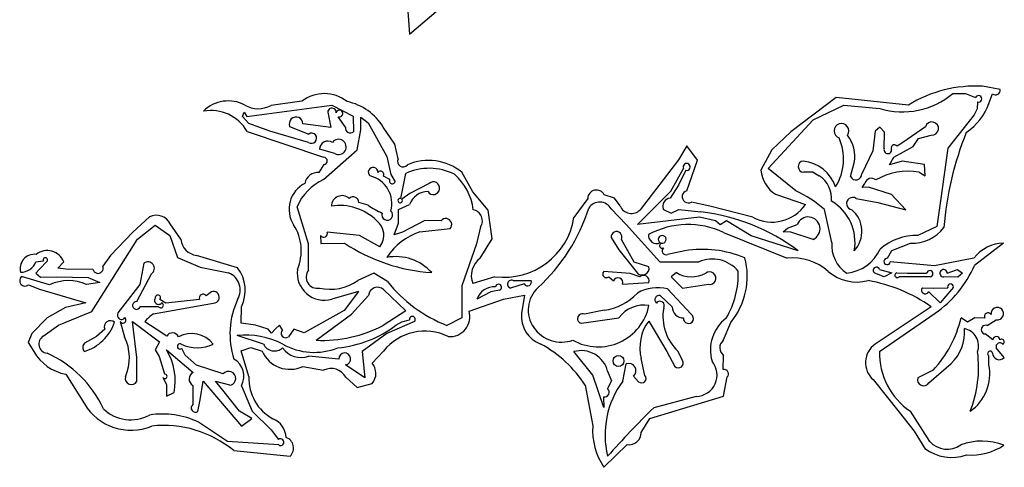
# Model space of a CAD drawing. Extents: x 0.1 to 7.7, y 0.72 to 10.33.
# Tile 7 of 12: x 0.1 to 3.76, y 5.28 to 6.95. Entities that reach past the tile are written whole.
import ezdxf

# ---------------------------------------------------------------- set-up
doc = ezdxf.new("R2010")
doc.units = 0

msp = doc.modelspace()

# ---------------------------------------------------------------- linework, layer by layer
at = {"layer": 'Default', "color": 162, "linetype": 'CONTINUOUS'}
for p, q in [((1.534722, 7.090718), (1.548611, 6.895855)), ((1.548611, 6.895855), (1.697751, 7.02116)), ((3.743207, 6.689913), (3.67811, 6.70141)), ((3.133868, 6.659744), (2.965466, 6.532026)), ((3.402779, 6.631966), (3.133868, 6.659744)), ((3.567344, 6.674614), (3.614981, 6.67465)), ((3.614981, 6.67465), (3.652247, 6.659744)), ((3.701567, 6.638013), (3.715104, 6.67344)), ((0.94343, 6.589415), (1.259639, 6.630971)), ((1.148559, 6.645855), (1.034071, 6.63019)), ((1.259639, 6.630971), (1.339296, 6.590825)), ((3.04918, 6.576792), (3.163025, 6.631966)), ((3.163025, 6.631966), (3.296448, 6.619012)), ((3.658815, 6.643866), (3.657925, 6.617424)), ((0.927772, 6.589791), (0.933928, 6.605644)), ((0.951046, 6.563006), (0.927772, 6.589791)), ((0.933928, 6.605644), (0.94343, 6.589415)), ((1.244582, 6.604816), (1.256306, 6.548163)), ((1.310096, 6.549299), (1.283821, 6.588346)), ((1.339296, 6.590825), (1.340453, 6.532136)), ((1.367028, 6.586538), (1.395242, 6.56603)), ((1.368056, 6.539326), (1.367028, 6.586538)), ((3.646807, 6.595255), (3.548611, 6.471254)), ((3.657925, 6.617424), (3.646807, 6.595255)), ((1.029563, 6.534743), (0.951046, 6.563006)), ((1.103141, 6.55255), (1.174233, 6.524068)), ((1.256306, 6.548163), (1.152227, 6.561689)), ((1.395242, 6.56603), (1.464263, 6.440518)), ((2.881944, 6.395907), (3.04918, 6.576792)), ((3.465946, 6.550958), (3.381746, 6.492906)), ((0.944603, 6.534), (1.22937, 6.437522)), ((1.173611, 6.493076), (1.029563, 6.534743)), ((1.354162, 6.465294), (1.368056, 6.539326)), ((1.493886, 6.486673), (1.450882, 6.549546)), ((2.965466, 6.532026), (2.895455, 6.464739)), ((3.279188, 6.534467), (3.270833, 6.462031)), ((3.296609, 6.549709), (3.279188, 6.534467)), ((3.313523, 6.530722), (3.296609, 6.549709)), ((3.3125, 6.47058), (3.313523, 6.530722)), ((3.440271, 6.507966), (3.487202, 6.519962)), ((1.506944, 6.431982), (1.493886, 6.486673)), ((2.579478, 6.480549), (2.548611, 6.427747)), ((2.618239, 6.426305), (2.579478, 6.480549)), ((3.348317, 6.438135), (3.420722, 6.478179)), ((3.381746, 6.492906), (3.360645, 6.478486)), ((3.420722, 6.478179), (3.440271, 6.507966)), ((1.270833, 6.45141), (1.214312, 6.467697)), ((1.229366, 6.354428), (1.354162, 6.465294)), ((1.464263, 6.440518), (1.479167, 6.372989)), ((2.895455, 6.464739), (2.854167, 6.38931)), ((3.270833, 6.462031), (3.228949, 6.376125)), ((3.548611, 6.471254), (3.521811, 6.275753)), ((1.229932, 6.410203), (1.211859, 6.380937)), ((2.548611, 6.427747), (2.405587, 6.242056)), ((2.579498, 6.313151), (2.618239, 6.426305)), ((3.187336, 6.365573), (3.201389, 6.417238)), ((3.332511, 6.40888), (3.348317, 6.438135)), ((3.379301, 6.423632), (3.332511, 6.40888)), ((3.462172, 6.410374), (3.379301, 6.423632)), ((3.465306, 6.368104), (3.462172, 6.410374)), ((1.475069, 6.354704), (1.451979, 6.367684)), ((1.479167, 6.372989), (1.494745, 6.345827)), ((1.516401, 6.284275), (1.53432, 6.377134)), ((1.784446, 6.30909), (1.743474, 6.381656)), ((2.519628, 6.311943), (2.566809, 6.39634)), ((2.575579, 6.389282), (2.548628, 6.333268)), ((2.984554, 6.31252), (2.881944, 6.395907)), ((3.048715, 6.381851), (3.013685, 6.381964)), ((3.048715, 6.381851), (3.071379, 6.369046)), ((3.442552, 6.382466), (3.465306, 6.368104)), ((1.621632, 6.340298), (1.549114, 6.302827)), ((2.548628, 6.333268), (2.517336, 6.285028)), ((3.230558, 6.325638), (3.241048, 6.339634)), ((1.549114, 6.302827), (1.520197, 6.281707)), ((1.841213, 6.240912), (1.784446, 6.30909)), ((2.310043, 6.285715), (2.272372, 6.298002)), ((2.395631, 6.187749), (2.519628, 6.311943)), ((2.909148, 6.299822), (3.020547, 6.262445)), ((3.253775, 6.326409), (3.230558, 6.325638)), ((3.339235, 6.299285), (3.253775, 6.326409)), ((3.392772, 6.242058), (3.339235, 6.299285)), ((1.395165, 6.259174), (1.360556, 6.270021)), ((1.507853, 6.243674), (1.549053, 6.261553)), ((2.210798, 6.284283), (2.159722, 6.213116)), ((2.331185, 6.256557), (2.310043, 6.285715)), ((2.664409, 6.255972), (2.596682, 6.270853)), ((3.208185, 6.284742), (3.289534, 6.269869)), ((3.289534, 6.269869), (3.392772, 6.242058)), ((3.521811, 6.275753), (3.507802, 6.179804)), ((1.173611, 6.115989), (1.130926, 6.252812)), ((1.507936, 6.19221), (1.507853, 6.243674)), ((1.855133, 6.134367), (1.841213, 6.240912)), ((2.297965, 6.245972), (2.353737, 6.188201)), ((2.492188, 6.243569), (2.52091, 6.229269)), ((2.52091, 6.229269), (2.549749, 6.243076)), ((2.549749, 6.243076), (2.631702, 6.234899)), ((2.824035, 6.215298), (2.664409, 6.255972)), ((3.118056, 6.120986), (3.090278, 6.243061)), ((0.58221, 6.216193), (0.520456, 6.159183)), ((0.53747, 6.132619), (0.6035, 6.185109)), ((0.6035, 6.185109), (0.65751, 6.146521)), ((0.698608, 6.132617), (0.65907, 6.190321)), ((1.49203, 6.149736), (1.507936, 6.19221)), ((1.605186, 6.202053), (1.52248, 6.159663)), ((1.665785, 6.201409), (1.605186, 6.202053)), ((2.353737, 6.188201), (2.479186, 6.049394)), ((2.625959, 6.215298), (2.395631, 6.187749)), ((2.685629, 6.201409), (2.625959, 6.215298)), ((2.703, 6.186578), (2.685629, 6.201409)), ((2.727006, 6.201536), (2.703, 6.186578)), ((2.81848, 6.144974), (2.727006, 6.201536)), ((2.952861, 6.173631), (2.989328, 6.187836)), ((0.520456, 6.159183), (0.436905, 6.072933)), ((1.362663, 6.14679), (1.242945, 6.15962)), ((1.52248, 6.159663), (1.49203, 6.149736)), ((1.587006, 6.159998), (1.69955, 6.172752)), ((1.8125, 6.178353), (1.797955, 6.115346)), ((2.715933, 6.157903), (2.95166, 6.062519)), ((2.937008, 6.160392), (2.952861, 6.173631)), ((2.965424, 6.159574), (2.937008, 6.160392)), ((3.048611, 6.131964), (2.965424, 6.159574)), ((3.507802, 6.179804), (3.437964, 6.146629)), ((0.367507, 5.864208), (0.53747, 6.132619)), ((0.65751, 6.146521), (0.686833, 6.064639)), ((1.173611, 6.017841), (1.173611, 6.115989)), ((1.217541, 6.146802), (1.218864, 6.117046)), ((1.218864, 6.117046), (1.306817, 6.118075)), ((1.438842, 6.104788), (1.362663, 6.14679)), ((1.797955, 6.115346), (1.743056, 5.959797)), ((1.811119, 6.061911), (1.855133, 6.134367)), ((2.297825, 6.139089), (2.326567, 6.092924)), ((2.383824, 6.047743), (2.335802, 6.132424)), ((2.993056, 6.090297), (2.81848, 6.144974)), ((3.340627, 6.090566), (3.410419, 6.118075)), ((3.756279, 6.118498), (3.648515, 6.0354)), ((2.326567, 6.092924), (2.395833, 6.006964)), ((2.571441, 6.090297), (2.507597, 6.076408)), ((3.325, 6.06191), (3.340627, 6.090566)), ((0.15968, 6.048631), (0.188113, 6.051937)), ((0.201582, 6.05139), (0.174073, 6.021623)), ((0.241454, 6.025414), (0.263921, 6.048624)), ((0.436905, 6.072933), (0.40878, 6.032531)), ((0.561507, 6.043954), (0.546679, 5.964636)), ((0.686833, 6.064639), (0.770605, 6.028954)), ((0.909355, 6.025885), (0.757522, 6.072776)), ((2.4385, 6.030183), (2.383824, 6.047743)), ((2.479186, 6.049394), (2.623551, 6.04863)), ((3.499333, 6.034067), (3.335371, 6.04863)), ((3.645834, 6.06252), (3.499333, 6.034067)), ((0.174073, 6.021623), (0.160232, 6.006609)), ((0.160232, 6.006609), (0.177376, 5.992047)), ((0.28084, 6.020853), (0.241454, 6.025414)), ((0.372174, 6.021222), (0.28084, 6.020853)), ((0.535069, 5.900997), (0.590278, 6.004308)), ((0.770605, 6.028954), (0.876131, 6.00786)), ((1.415846, 6.006964), (1.355926, 5.979836)), ((1.466306, 5.975437), (1.415846, 6.006964)), ((2.368668, 6.00555), (2.270293, 6.01229)), ((2.403969, 5.993075), (2.368668, 6.00555)), ((2.540959, 6.008688), (2.520721, 5.992955)), ((3.3125, 5.993075), (3.278197, 6.006256)), ((3.295165, 6.020853), (3.340632, 6.007397)), ((3.340632, 6.007397), (3.3125, 5.993075)), ((3.35963, 6.007895), (3.399198, 6.006964)), ((3.399198, 6.006964), (3.470179, 6.006964)), ((3.546871, 6.006964), (3.585446, 6.020853)), ((3.585446, 6.020853), (3.604025, 6.006838)), ((3.604025, 6.006838), (3.585641, 5.99208)), ((0.210964, 5.963727), (0.106439, 5.994025)), ((0.177376, 5.992047), (0.237934, 5.993075)), ((0.237934, 5.993075), (0.354831, 5.991039)), ((0.397566, 5.971839), (0.348673, 5.964733)), ((0.354831, 5.991039), (0.397566, 5.971839)), ((0.546679, 5.964636), (0.464868, 5.858591)), ((1.866194, 5.993172), (1.783712, 5.968214)), ((1.975194, 5.966819), (1.923611, 5.951408)), ((1.934284, 5.979435), (2.000121, 5.979965)), ((2.288762, 5.993433), (2.306752, 5.978585)), ((2.340278, 5.965297), (2.438329, 5.971711)), ((2.520721, 5.992955), (2.535301, 5.977976)), ((2.535301, 5.977976), (2.5625, 5.951408)), ((2.5625, 5.951408), (2.659558, 5.965147)), ((3.444624, 5.993075), (3.368056, 5.993075)), ((3.484372, 5.992552), (3.444624, 5.993075)), ((3.585641, 5.99208), (3.534722, 5.993075)), ((0.132613, 5.963005), (0.174033, 5.946696)), ((0.174033, 5.946696), (0.345749, 5.89614)), ((0.812599, 5.937519), (0.792414, 5.922776)), ((1.358585, 5.93793), (1.260447, 5.909862)), ((1.358585, 5.93793), (1.306086, 5.867969)), ((1.45232, 5.945948), (1.53544, 5.866998)), ((1.743056, 5.959797), (1.743496, 5.840883)), ((1.850159, 5.937519), (1.798611, 5.909741)), ((1.882819, 5.943533), (1.850159, 5.937519)), ((2.59467, 5.853712), (2.507543, 5.947959)), ((3.455067, 5.952437), (3.495186, 5.951408)), ((3.520833, 5.895852), (3.477794, 5.938284)), ((3.495186, 5.951408), (3.548851, 5.95171)), ((3.563063, 5.945922), (3.520833, 5.895852)), ((0.345749, 5.89614), (0.270245, 5.878428)), ((0.59688, 5.854992), (0.826822, 5.896544)), ((0.6431, 5.895662), (0.620896, 5.909091)), ((0.768587, 5.908794), (0.6431, 5.895662)), ((1.332673, 5.854317), (1.395955, 5.92374)), ((1.769856, 5.865576), (1.897702, 5.909741)), ((1.897702, 5.909741), (1.976225, 5.924642)), ((1.976225, 5.924642), (1.965278, 5.8567)), ((2.480525, 5.923685), (2.524602, 5.881402)), ((0.270245, 5.878428), (0.201812, 5.840637)), ((0.243501, 5.813243), (0.367507, 5.864208)), ((0.615976, 5.881963), (0.547357, 5.881963)), ((0.923072, 5.821089), (0.923541, 5.881891)), ((1.306086, 5.867969), (1.157207, 5.784741)), ((1.53544, 5.866998), (1.450896, 5.812133)), ((2.272133, 5.868817), (2.198867, 5.854185)), ((3.486771, 5.882095), (3.279031, 5.742827)), ((3.2947, 5.715637), (3.501877, 5.857914)), ((0.201812, 5.840637), (0.144857, 5.782243)), ((0.473054, 5.827059), (0.489284, 5.770291)), ((0.518918, 5.827457), (0.619751, 5.751344)), ((0.534722, 5.692572), (0.518918, 5.827457)), ((0.606612, 5.797963), (0.564426, 5.825747)), ((0.97582, 5.813545), (0.923072, 5.821089)), ((1.201389, 5.756963), (1.332673, 5.854317)), ((1.56673, 5.826905), (1.46461, 5.782454)), ((1.498034, 5.813491), (1.520463, 5.825864)), ((1.520463, 5.825864), (1.548629, 5.833265)), ((1.743496, 5.840883), (1.6875, 5.812519)), ((2.187663, 5.820285), (2.326728, 5.840774)), ((2.43738, 5.828497), (2.504423, 5.71596)), ((2.714265, 5.756429), (2.742051, 5.823577)), ((3.6227, 5.824797), (3.598422, 5.840896)), ((3.648909, 5.840296), (3.6227, 5.824797)), ((3.686349, 5.839603), (3.648909, 5.840296)), ((3.695534, 5.811627), (3.729151, 5.833428)), ((0.144857, 5.782243), (0.131297, 5.749157)), ((0.187416, 5.772563), (0.243501, 5.813243)), ((0.415808, 5.7988), (0.385152, 5.770604)), ((0.646438, 5.772212), (0.606612, 5.797963)), ((1.022902, 5.798747), (0.97582, 5.813545)), ((1.035726, 5.784058), (1.022902, 5.798747)), ((1.049991, 5.799238), (1.035726, 5.784058)), ((1.065648, 5.813893), (1.049991, 5.799238)), ((1.076389, 5.796394), (1.065648, 5.813893)), ((1.118055, 5.798629), (1.098828, 5.769909)), ((1.157207, 5.784741), (1.118055, 5.798629)), ((1.46461, 5.782454), (1.371979, 5.715837)), ((0.131297, 5.749157), (0.152172, 5.715175)), ((0.385152, 5.770604), (0.34092, 5.746035)), ((0.619751, 5.751344), (0.603301, 5.721396)), ((1.005835, 5.743074), (0.908184, 5.774932)), ((3.715943, 5.759019), (3.687998, 5.780515)), ((0.603301, 5.721396), (0.617624, 5.696841)), ((0.645223, 5.721115), (0.744727, 5.637239)), ((0.715411, 5.701287), (0.702043, 5.726422)), ((0.923496, 5.717342), (0.959415, 5.730076)), ((0.951389, 5.622337), (0.923496, 5.717342)), ((0.959415, 5.730076), (1.001339, 5.716213)), ((1.371979, 5.715837), (1.381944, 5.618074)), ((1.409635, 5.671878), (1.452004, 5.716727)), ((2.230183, 5.627759), (2.159433, 5.714955)), ((2.504423, 5.71596), (2.53491, 5.659571)), ((2.563461, 5.682401), (2.546811, 5.715949)), ((3.757874, 5.693001), (3.729231, 5.729124)), ((0.53497, 5.604473), (0.534722, 5.692572)), ((0.617624, 5.696841), (0.637987, 5.631784)), ((0.756481, 5.664193), (0.715411, 5.701287)), ((1.285596, 5.687494), (1.174155, 5.697507)), ((2.423611, 5.626457), (2.409722, 5.688909)), ((2.714263, 5.648849), (2.715797, 5.700671)), ((3.701389, 5.665802), (3.701389, 5.699434)), ((0.856516, 5.631962), (0.756481, 5.664193)), ((1.152478, 5.65974), (1.229441, 5.645851)), ((1.381944, 5.618074), (1.310774, 5.666017)), ((2.284467, 5.642588), (2.299441, 5.605799)), ((2.340678, 5.604701), (2.353147, 5.669505)), ((3.494491, 5.64579), (3.437103, 5.617562)), ((3.478933, 5.598426), (3.561854, 5.670721)), ((0.271394, 5.63084), (0.34038, 5.520757)), ((0.632029, 5.618153), (0.646011, 5.592917)), ((0.770833, 5.535163), (0.782059, 5.605448)), ((0.782059, 5.605448), (0.923611, 5.437517)), ((0.827044, 5.604662), (0.8845, 5.590126)), ((0.855177, 5.57206), (0.827044, 5.604662)), ((1.311832, 5.620392), (1.353745, 5.58112)), ((2.270833, 5.506962), (2.230183, 5.627759)), ((2.299441, 5.605799), (2.284722, 5.577769)), ((2.381018, 5.623581), (2.399987, 5.603166)), ((2.715448, 5.548817), (2.729167, 5.621062)), ((3.271552, 5.610792), (3.368627, 5.489393)), ((0.646011, 5.592917), (0.645389, 5.549222)), ((0.645389, 5.549222), (0.673649, 5.562556)), ((0.743589, 5.589531), (0.743056, 5.518521)), ((0.916972, 5.493134), (0.855177, 5.57206)), ((0.923611, 5.588245), (0.96351, 5.493724)), ((1.353745, 5.58112), (1.409847, 5.596613)), ((2.201377, 5.589686), (2.229223, 5.438894)), ((0.762409, 5.492513), (0.770833, 5.535163)), ((2.269904, 5.546507), (2.270833, 5.506962)), ((2.442206, 5.466286), (2.715448, 5.548817)), ((2.613944, 5.548629), (2.456323, 5.506478)), ((0.962888, 5.465963), (0.916972, 5.493134)), ((0.96351, 5.493724), (1.034457, 5.423972)), ((3.368627, 5.489393), (3.423992, 5.418676)), ((3.481962, 5.381309), (3.409734, 5.493062)), ((0.87269, 5.380966), (0.764885, 5.452288)), ((0.923611, 5.437517), (0.962888, 5.465963)), ((2.409308, 5.41418), (2.442206, 5.466286)), ((1.034457, 5.423972), (1.061639, 5.3881)), ((3.423992, 5.418676), (3.463332, 5.354845)), ((1.0625, 5.368073), (0.87269, 5.380966)), ((0.895746, 5.3468), (1.104789, 5.326393)), ((2.270833, 5.284739), (2.357648, 5.369101))]:
    msp.add_line(p, q, dxfattribs=at)
msp.add_circle((2.325153, 5.680087), 0.020384, dxfattribs=at)
for centre, radius, start, end in [((3.65052, 6.230267), 0.471951, 86.64855, 121.663485), ((1.231911, 6.537397), 0.136787, 51.760457, 127.543063), ((3.380819, 6.89566), 0.289228, 253.039516, 310.158592), ((3.663104, 6.654937), 0.011873, 248.82571, 516.119826), ((3.726131, 6.686836), 0.017351, 230.540182, 370.215571), ((0.875368, 6.517079), 0.130071, 62.037807, 135.171715), ((0.986765, 6.716435), 0.098367, 239.172882, 298.745247), ((1.273952, 6.442462), 0.206811, 31.183735, 78.106194), ((3.503073, 6.706079), 0.20984, 303.077708, 341.072495), ((0.81158, 6.458487), 0.152962, 29.582449, 100.723638), ((1.126801, 6.56186), 0.025426, 359.615224, 561.479229), ((1.260355, 6.604484), 0.015776, 355.467584, 538.796274), ((1.288103, 6.600029), 0.012443, 249.874406, 525.055161), ((3.153658, 6.535809), 0.027088, 324.778751, 610.933724), ((3.489777, 6.544514), 0.024687, 264.0138, 524.868986), ((1.184632, 6.508357), 0.018841, 234.199929, 483.502427), ((1.328711, 6.546796), 0.018783, 172.340478, 308.694229), ((3.074323, 6.440296), 0.129141, 349.714625, 398.216156), ((4.743145, 6.07994), 1.212284, 158.194674, 175.425923), ((1.245179, 6.467088), 0.030873, 57.327929, 178.868984), ((1.284717, 6.476207), 0.02842, 240.756527, 503.588624), ((2.967749, 6.430956), 0.193987, 327.854377, 384.112954), ((3.350564, 6.471057), 0.012523, 36.386148, 215.288043), ((3.326043, 6.465644), 0.014415, 159.974723, 352.739692), ((1.229431, 6.423858), 0.013664, 272.099615, 450.25369), ((1.524527, 6.421892), 0.020272, 150.149582, 323.178273), ((1.619046, 6.229196), 0.196791, 50.780828, 113.443191), ((2.578495, 6.401883), 0.012934, 256.971039, 565.376381), ((3.013752, 6.402842), 0.020877, 95.245431, 269.81503), ((2.995709, 6.280191), 0.144345, 19.233428, 83.582404), ((1.208023, 6.332249), 0.048839, 85.495283, 170.291864), ((1.413196, 6.382403), 0.017848, 356.331959, 593.582395), ((1.377586, 6.265676), 0.105376, 344.576245, 436.267827), ((1.440779, 6.373369), 0.01256, 333.08683, 501.073785), ((1.621871, 6.189747), 0.206831, 63.194177, 115.042773), ((1.580208, 6.217598), 0.206833, 6.943845, 49.277656), ((2.97372, 6.401129), 0.120136, 185.645799, 237.48683), ((3.014821, 6.283411), 0.102625, 354.834956, 416.556963), ((3.206976, 6.375447), 0.021983, 206.691205, 361.768352), ((3.402715, 6.143363), 0.242398, 80.540913, 120.060168), ((1.208125, 6.244568), 0.107365, 116.700435, 212.845253), ((1.304167, 6.183474), 0.186602, 113.631669, 158.186573), ((1.484572, 6.349522), 0.010824, 151.397239, 340.039661), ((1.637131, 6.322673), 0.023471, 212.752772, 491.328235), ((3.265016, 6.334959), 0.024419, 48.187076, 168.962669), ((1.298115, 6.254876), 0.040011, 48.284246, 178.018018), ((1.617409, 6.237516), 0.072459, 90.013622, 160.626249), ((2.243315, 6.283381), 0.032529, 26.710255, 178.4117), ((2.585067, 6.290774), 0.023059, 103.975466, 300.243845), ((2.815383, 5.939834), 0.409285, 47.805687, 65.585521), ((1.287544, 6.059358), 0.199087, 45.621534, 98.497017), ((1.339068, 6.268672), 0.021531, 3.594047, 131.719684), ((1.555123, 6.484773), 0.276553, 234.661987, 247.003102), ((1.513853, 6.27642), 0.008259, 72.027957, 399.807986), ((2.255427, 6.222348), 0.048657, 29.046312, 146.904271), ((2.519012, 6.255655), 0.029421, 93.264366, 204.254326), ((2.896421, 6.346701), 0.150022, 241.151103, 325.831512), ((3.026835, 6.121504), 0.177321, 349.863807, 419.426046), ((3.195711, 6.26544), 0.022982, 57.126891, 261.812295), ((0.607553, 6.164378), 0.057681, 26.728841, 116.063169), ((1.465629, 6.223136), 0.019849, 159.154141, 406.99457), ((1.777385, 6.201398), 0.042002, 326.724225, 438.826585), ((1.566274, 6.453618), 0.679935, 312.567575, 342.478711), ((2.373234, 6.274183), 0.045595, 202.742902, 315.20089), ((2.536949, 5.474311), 0.766467, 53.481931, 82.898771), ((3.124179, 6.162222), 0.10552, 317.029384, 409.693837), ((0.969139, 6.090285), 0.177096, 336.82525, 392.845253), ((1.383594, 6.147094), 0.069585, 322.557019, 411.633638), ((1.683156, 6.187656), 0.022156, 317.725711, 501.630375), ((1.898921, 6.255333), 0.264196, 262.884213, 350.804965), ((2.584012, 5.878943), 0.30858, 64.690294, 118.433582), ((3.030153, 6.171766), 0.043874, 294.878862, 518.514679), ((1.229652, 6.154383), 0.014288, 212.044991, 381.502254), ((1.657587, 5.942028), 0.229113, 107.942613, 147.526362), ((2.317781, 6.141268), 0.020074, 333.860653, 546.233193), ((2.466751, 6.146835), 0.029867, 173.339009, 296.507845), ((3.415782, 6.267926), 0.149947, 267.950435, 322.486903), ((0.765212, 6.139268), 0.066935, 185.70209, 263.40292), ((1.676891, 6.679474), 0.672401, 236.607129, 266.112412), ((2.48749, 6.132537), 0.01447, 257.123811, 599.202151), ((2.487652, 6.109072), 0.009953, 109.895199, 310.027362), ((3.239886, 6.1098), 0.122343, 174.754355, 237.199593), ((3.431023, 5.946563), 0.200186, 88.013164, 131.645768), ((3.760222, 5.973775), 0.144777, 91.560731, 142.19463), ((0.15472, 6.023425), 0.053317, 82.927817, 194.738423), ((0.202389, 6.024653), 0.066036, 21.284461, 128.495269), ((2.501724, 6.089416), 0.014271, 122.512463, 294.297429), ((2.635505, 5.679109), 0.416149, 67.487983, 98.855679), ((3.157476, 6.160792), 0.154672, 275.987889, 335.298571), ((0.103077, 6.070565), 0.060704, 270.075764, 338.81789), ((0.19503, 6.056149), 0.008099, 324.007532, 571.340711), ((0.575836, 6.024089), 0.024493, 306.131995, 485.803704), ((1.49723, 5.887146), 0.180918, 42.177666, 100.48778), ((1.857966, 5.997351), 0.079767, 125.96613, 201.42515), ((2.673836, 5.934404), 0.124805, 39.545998, 113.760465), ((2.534748, 5.994971), 0.26898, 320.416684, 374.770604), ((2.971218, 5.860071), 0.203391, 48.924896, 95.518199), ((3.323555, 6.050092), 0.011906, 83.029263, 352.948035), ((0.39098, 6.025248), 0.019233, 192.08237, 382.253439), ((0.850405, 5.9439), 0.06894, 329.364139, 428.089255), ((0.803279, 5.942739), 0.13478, 333.16258, 398.09067), ((1.232547, 6.007412), 0.101462, 172.536718, 285.960925), ((1.205366, 5.991659), 0.041157, 140.494199, 282.043202), ((2.279824, 6.003152), 0.013204, 136.205453, 312.604502), ((2.413575, 6.025173), 0.025423, 225.744284, 371.366159), ((2.596568, 6.099868), 0.106799, 238.621914, 299.553248), ((2.663612, 5.988327), 0.023532, 260.080501, 487.628108), ((2.45089, 6.002737), 0.31938, 329.308069, 361.99705), ((3.211001, 6.13518), 0.161548, 228.924896, 285.067484), ((3.283713, 6.017004), 0.012082, 18.573164, 242.833957), ((3.361371, 5.99908), 0.008986, 101.175981, 318.065856), ((3.481874, 6.004286), 0.011998, 282.017118, 527.105889), ((3.264844, 6.203069), 0.418708, 304.47906, 336.394008), ((3.533299, 6.006578), 0.013578, 1.629215, 276.0173), ((0.120156, 5.979047), 0.02031, 132.483133, 307.829713), ((0.28094, 5.810665), 0.168299, 66.268457, 114.568668), ((1.254452, 6.117878), 0.171325, 256.326609, 306.31935), ((1.881757, 6.307878), 0.532087, 218.666514, 248.587179), ((1.879751, 5.954427), 0.011318, 285.73033, 532.816422), ((1.927559, 5.96595), 0.015069, 63.493386, 254.81053), ((1.987547, 5.973601), 0.014092, 208.767235, 386.844682), ((2.323393, 5.971634), 0.018035, 339.426775, 517.32929), ((2.41819, 5.977634), 0.020992, 343.611465, 492.644747), ((3.149809, 5.40075), 0.587568, 55.006381, 79.885413), ((3.558805, 5.955808), 0.010764, 293.306253, 562.377137), ((0.781349, 5.914339), 0.013915, 37.320987, 203.484651), ((0.819851, 5.917081), 0.021687, 288.74979, 469.536083), ((1.429945, 5.920106), 0.034183, 49.112959, 173.896463), ((1.863268, 5.887751), 0.068294, 85.587199, 161.216726), ((2.102864, 5.869418), 0.113297, 132.567575, 214.991594), ((2.245149, 6.071434), 0.204406, 277.586054, 317.314334), ((2.470217, 5.801275), 0.151359, 75.723234, 119.621872), ((3.465266, 5.943491), 0.013566, 138.746152, 337.430884), ((0.533556, 5.886537), 0.014539, 84.023358, 341.665624), ((0.615697, 5.905437), 0.01481, 143.767892, 324.660975), ((0.613417, 5.915317), 0.009731, 320.224298, 546.650426), ((0.623986, 5.887747), 0.00988, 215.829072, 427.430656), ((1.184061, 5.780665), 0.302775, 154.969395, 197.949873), ((2.476701, 5.907732), 0.016405, 76.521917, 228.701974), ((2.479235, 5.885696), 0.016518, 326.792577, 503.992434), ((0.478279, 5.850375), 0.015727, 148.503139, 324.337456), ((0.670957, 5.740155), 0.136656, 122.824443, 141.219879), ((1.698583, 5.844851), 0.074225, 265.523119, 376.213736), ((2.072293, 5.844683), 0.107688, 173.592972, 250.527266), ((2.250126, 5.924819), 0.192256, 240.608179, 348.475898), ((2.19087, 5.838027), 0.018029, 63.669434, 259.753226), ((2.419548, 5.773135), 0.11485, 80.498788, 143.918979), ((2.666731, 5.845404), 0.176464, 169.80119, 227.189658), ((2.564936, 5.881008), 0.040335, 179.440292, 273.042472), ((3.698811, 5.845257), 0.013684, 35.712932, 204.40375), ((3.732841, 5.856247), 0.023115, 260.816067, 547.462667), ((0.287767, 5.881591), 0.174388, 287.524623, 340.704859), ((0.437176, 5.806893), 0.022849, 48.352596, 200.74528), ((0.483199, 5.832678), 0.011596, 208.981069, 407.340762), ((1.559339, 5.834809), 0.010821, 313.078247, 548.206146), ((2.568892, 5.729905), 0.164365, 143.141922, 194.443292), ((2.585241, 5.837937), 0.018378, 171.259335, 419.132869), ((2.816008, 5.7209), 0.149345, 127.287875, 196.304393), ((3.177481, 5.939894), 0.432426, 317.146606, 346.765586), ((0.66773, 5.760422), 0.024339, 22.814894, 151.024578), ((0.738429, 5.679146), 0.102753, 38.569262, 118.014972), ((1.088399, 5.783821), 0.017387, 133.687532, 306.859324), ((1.218698, 6.270464), 0.513792, 268.069393, 296.867511), ((1.246629, 6.139355), 0.411573, 274.978044, 307.650164), ((1.605973, 5.594421), 0.196634, 63.799461, 141.537786), ((2.114092, 5.877278), 0.127002, 214.991594, 289.158098), ((3.450484, 5.786363), 0.16055, 313.922103, 364.999807), ((3.597973, 5.736084), 0.065466, 340.508451, 439.036908), ((3.689503, 5.796619), 0.016174, 68.10594, 264.662572), ((0.205414, 5.743213), 0.034429, 121.517191, 263.504185), ((0.355223, 5.73036), 0.02122, 132.379738, 225.227539), ((0.32873, 5.691792), 0.178717, 336.849276, 386.055317), ((0.939433, 5.475833), 0.300727, 62.704055, 95.964452), ((2.736463, 5.729139), 0.035178, 129.125006, 234.022821), ((3.72917, 5.7579), 0.013274, 2.364013, 175.163724), ((3.742275, 5.733901), 0.013891, 35.901986, 200.115132), ((3.748988, 5.750929), 0.009975, 297.068467, 491.081047), ((0.302809, 5.801687), 0.173712, 209.869098, 259.580861), ((0.033708, 5.330187), 0.414323, 24.508486, 66.107294), ((0.4586, 5.605831), 0.219359, 348.622234, 391.705303), ((0.695864, 5.734208), 0.00994, 63.181992, 308.435271), ((0.75943, 5.859948), 0.130954, 243.181992, 296.9436), ((1.104568, 5.762001), 0.112927, 203.919828, 295.103571), ((1.046505, 5.762343), 0.045003, 205.351103, 312.561197), ((1.146514, 5.777663), 0.084788, 214.863873, 289.026608), ((1.194024, 5.947811), 0.235652, 240.320649, 292.011099), ((1.307746, 5.687964), 0.022155, 277.855157, 541.217365), ((1.820216, 5.345344), 0.452755, 32.66181, 61.479401), ((2.186504, 5.617529), 0.101117, 14.348789, 105.528964), ((3.327117, 5.673874), 0.084064, 124.890728, 228.625298), ((3.556903, 5.710138), 0.262261, 178.798479, 235.864157), ((3.217126, 5.657431), 0.446193, 338.385737, 367.314668), ((3.706354, 5.707432), 0.009414, 13.195679, 238.169906), ((3.739785, 5.709181), 0.024269, 179.054308, 318.188527), ((0.859976, 5.623926), 0.072956, 330.720193, 420.389615), ((1.365643, 5.634121), 0.057974, 319.684864, 400.638867), ((2.547361, 5.673267), 0.01851, 227.726406, 389.566985), ((2.612958, 5.627474), 0.078852, 270.71707, 400.77624), ((0.755653, 5.613111), 0.026487, 114.363985, 242.903785), ((0.87653, 5.615072), 0.026189, 287.717359, 499.838748), ((1.256987, 5.58895), 0.063219, 29.82588, 115.831694), ((2.362793, 5.64394), 0.027324, 311.833402, 470.673248), ((2.7172, 5.632534), 0.016577, 316.208416, 460.205043), ((3.537347, 5.63143), 0.167604, 304.361305, 371.834181), ((0.514755, 5.614825), 0.022711, 162.832649, 332.880752), ((0.638887, 5.623273), 0.008558, 216.74599, 456.034937), ((1.12293, 5.61581), 0.171665, 177.821061, 241.388145), ((2.611719, 5.405431), 0.336411, 143.67667, 193.586192), ((2.41128, 5.615338), 0.016604, 227.145731, 402.040968), ((3.459316, 5.610831), 0.02321, 163.141995, 327.692862), ((2.272539, 5.564401), 0.018087, 261.62394, 407.65495), ((0.513654, 5.62487), 0.202147, 210.999981, 292.369183), ((0.512138, 5.607698), 0.146456, 226.161818, 298.65856), ((0.753378, 5.505998), 0.016229, 129.499006, 303.810622), ((5.277016, 2.646676), 4.016812, 134.605533, 138.154157), ((0.630582, 5.173618), 0.309345, 64.26863, 98.964919), ((1.010977, 5.391519), 0.079374, 3.16354, 67.990016), ((0.635487, 5.03181), 0.4086, 50.434965, 96.308993), ((2.4794, 5.423729), 0.250636, 176.531109, 213.679728), ((1.069218, 5.378394), 0.012315, 236.9394, 487.985059), ((1.075541, 5.356545), 0.042006, 314.127446, 429.532375), ((2.363648, 5.414366), 0.045661, 262.44976, 359.767386), ((3.546913, 5.438498), 0.08654, 221.363516, 305.532583), ((3.676066, 5.155334), 0.226885, 68.928837, 110.33915), ((3.564304, 5.491889), 0.170225, 233.617902, 288.588598), ((3.635024, 5.551018), 0.221086, 265.731021, 303.682971)]:
    msp.add_arc(centre, radius, start, end, dxfattribs=at)

doc.saveas('drawing.dxf')
